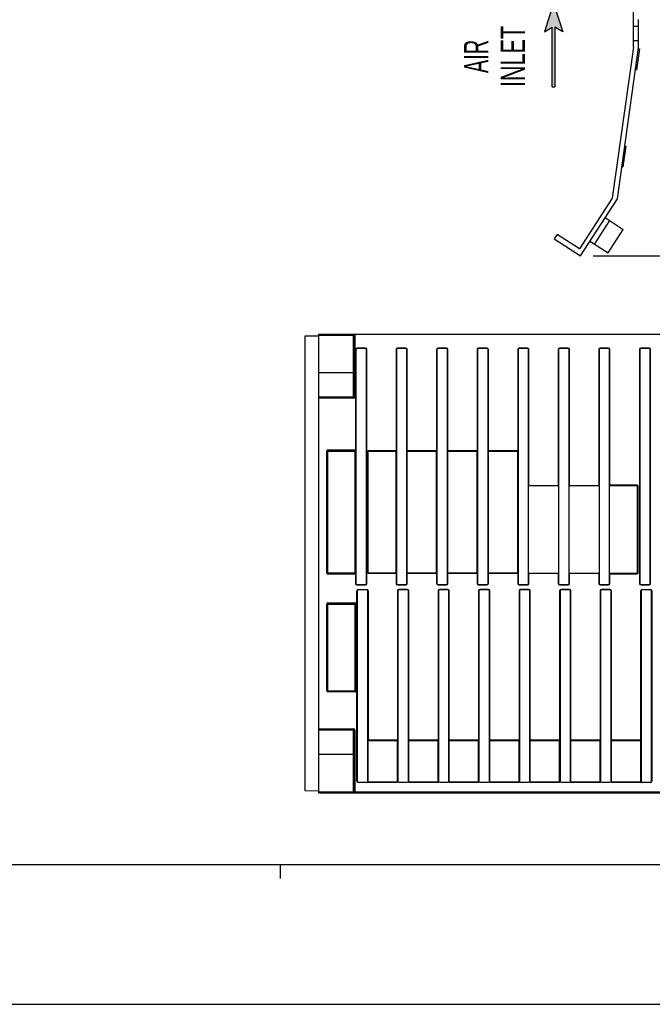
# Model space of a CAD drawing. Extents: x 0 to 594, y 0 to 420.
# Tile 2 of 37: x 173 to 263, y 0 to 141. Entities that reach past the tile are written whole.
import ezdxf
from ezdxf.enums import TextEntityAlignment as Align

# ---------------------------------------------------------------- set-up
doc = ezdxf.new("R2010")
doc.units = 0
doc.header["$LTSCALE"] = 32.67
doc.layers.get('0').update_dxf_attribs({"linetype": 'CONTINUOUS'})
doc.styles.get("Standard").update_dxf_attribs({"font": 'txt', "width": 0.8})
doc.styles.add('TEXTSTYLE_1', font='txt', dxfattribs={"width": 0.8})
doc.dimstyles.get("Standard").update_dxf_attribs({"dimtxt": 2.5, "dimasz": 2.5, "dimexe": 1.25, "dimexo": 0.625, "dimtad": 1, "dimcen": 2.5, "dimazin": 3, "dimtfac": 1, "dimtmove": 0, "dimatfit": 3})

# ---------------------------------------------------------------- blocks, each defined once
blk = doc.blocks.new('_FILLED')
at = {"color": 0, "linetype": 'BYBLOCK'}
blk.add_solid([(0, 0), (-1, 0.143), (-1, -0.143)], dxfattribs=at)
blk = doc.blocks.new('*D13')
at = {"color": 2, "linetype": 'CONTINUOUS'}
for p, q in [((293.08, 293.98), (319.19, 293.98)), ((325.9, 293.98), (339.39, 293.98)), ((338.39, 293.98), (338.39, 200.48)), ((338.39, 106.99), (338.39, 200.48)), ((254.7, 106.99), (339.39, 106.99))]:
    blk.add_line(p, q, dxfattribs=at)
at = {"color": 2, "linetype": 'CONTINUOUS', "xscale": 3.5, "yscale": 3.5, "zscale": 3.5}
for p, rotation in [((338.39, 293.98), 90), ((338.39, 106.99), 270)]:
    blk.add_blockref('_FILLED', p, dxfattribs=dict(at, rotation=rotation))
at = {"color": 5, "linetype": 'CONTINUOUS', "width": 0.8}
blk.add_text('374', height=3.5, rotation=90, dxfattribs=at).set_placement((337.52, 189.12))
blk = doc.blocks.new('ARROW_BL2', base_point=(249.06, 137.12))
at = {"color": 7, "linetype": 'CONTINUOUS'}
for p, q in [((249.06, 143.12), (247.74, 138.99)), ((249.06, 143.12), (250.37, 138.99)), ((247.74, 138.99), (248.86, 139.65)), ((248.86, 131.12), (248.86, 139.65)), ((249.26, 139.65), (249.26, 131.12)), ((250.37, 138.99), (249.26, 139.65)), ((248.86, 131.12), (249.26, 131.12))]:
    blk.add_line(p, q, dxfattribs=at)
for points in [[(247.74, 138.99), (249.06, 143.12), (248.86, 139.65)], [(248.86, 139.65), (249.06, 143.12), (249.26, 139.65)], [(249.06, 143.12), (250.37, 138.99), (249.26, 139.65)], [(248.86, 131.12), (248.86, 139.65), (249.26, 139.65)], [(249.26, 139.65), (249.26, 131.12), (248.86, 131.12)]]:
    blk.add_solid(points, dxfattribs=at)

msp = doc.modelspace()

# ---------------------------------------------------------------- linework, layer by layer
at = {"color": 7, "linetype": 'CONTINUOUS'}
for p, q in [((260.473, 136.819), (260.473, 148.24)), ((261.223, 136.74), (261.223, 140.74)), ((261.223, 139.74), (260.473, 139.74)), ((260.473, 136.819), (257.443, 115.225)), ((258.193, 115.147), (261.223, 136.74)), ((260.473, 137.74), (261.223, 137.74)), ((261.324, 136.559), (260.907, 133.588)), ((261.201, 136.577), (261.324, 136.559)), ((260.784, 133.606), (260.907, 133.588)), ((259.372, 122.651), (258.955, 119.68)), ((259.248, 122.668), (259.372, 122.651)), ((258.831, 119.697), (258.955, 119.68)), ((257.443, 115.225), (252.739, 107.98)), ((252.894, 106.985), (258.193, 115.147)), ((257.063, 112.029), (254.885, 108.674)), ((256.434, 112.437), (259.02, 110.758)), ((249.566, 110.04), (249.158, 109.411)), ((252.739, 107.98), (249.566, 110.04)), ((256.842, 107.403), (259.02, 110.758)), ((249.158, 109.411), (252.894, 106.985)), ((254.256, 109.082), (256.842, 107.403)), ((215.473, 30.25), (215.473, 95.765)), ((215.473, 95.765), (321.668, 95.765)), ((215.473, 95.52), (213.473, 95.486)), ((213.473, 95.486), (213.473, 30.555)), ((220.473, 95.64), (220.473, 86.815)), ((220.773, 93.5), (220.773, 60.15)), ((222.123, 93.75), (221.023, 93.75)), ((222.273, 60.15), (222.273, 93.6)), ((226.573, 93.6), (226.573, 60.15)), ((227.923, 93.75), (226.723, 93.75)), ((228.073, 60.15), (228.073, 93.6)), ((232.373, 93.6), (232.373, 60.15)), ((233.723, 93.75), (232.523, 93.75)), ((233.873, 60.15), (233.873, 93.6)), ((238.173, 93.6), (238.173, 60.15)), ((239.523, 93.75), (238.323, 93.75)), ((239.673, 60.15), (239.673, 93.6)), ((243.973, 93.6), (243.973, 60.15)), ((245.323, 93.75), (244.123, 93.75)), ((245.473, 60.15), (245.473, 93.6)), ((249.773, 93.6), (249.773, 60.15)), ((251.123, 93.75), (249.923, 93.75)), ((251.273, 60.15), (251.273, 93.6)), ((255.573, 93.6), (255.573, 60.15)), ((256.923, 93.75), (255.723, 93.75)), ((257.073, 60.15), (257.073, 93.6)), ((261.373, 93.6), (261.373, 60.15)), ((262.723, 93.75), (261.523, 93.75)), ((262.873, 60.15), (262.873, 93.6)), ((220.423, 86.765), (215.473, 86.765)), ((216.723, 61.67), (216.723, 79.07)), ((216.773, 79.12), (220.673, 79.12)), ((220.673, 79.12), (220.688, 79.118)), ((220.723, 79.07), (220.723, 61.67)), ((222.473, 79.07), (222.473, 61.67)), ((226.523, 79.12), (222.523, 79.12)), ((232.323, 79.12), (228.123, 79.12)), ((238.123, 79.12), (233.923, 79.12)), ((243.923, 79.12), (239.723, 79.12)), ((249.723, 74.12), (245.523, 74.12)), ((255.523, 74.12), (251.323, 74.12)), ((261.023, 74.12), (257.123, 74.12)), ((261.073, 61.67), (261.073, 74.07)), ((220.673, 61.62), (216.773, 61.62)), ((220.688, 61.623), (220.673, 61.62)), ((222.523, 61.62), (226.523, 61.62)), ((228.123, 61.62), (232.323, 61.62)), ((233.923, 61.62), (238.123, 61.62)), ((239.723, 61.62), (243.923, 61.62)), ((245.523, 61.62), (249.723, 61.62)), ((251.323, 61.62), (255.523, 61.62)), ((257.123, 61.62), (261.023, 61.62)), ((220.923, 60), (222.123, 60)), ((222.323, 59.25), (221.123, 59.25)), ((226.723, 60), (227.923, 60)), ((228.123, 59.25), (226.923, 59.25)), ((232.523, 60), (233.723, 60)), ((233.923, 59.25), (232.723, 59.25)), ((238.323, 60), (239.523, 60)), ((239.723, 59.25), (238.523, 59.25)), ((244.123, 60), (245.323, 60)), ((245.523, 59.25), (244.323, 59.25)), ((249.923, 60), (251.123, 60)), ((251.323, 59.25), (250.123, 59.25)), ((255.723, 60), (256.923, 60)), ((257.123, 59.25), (255.923, 59.25)), ((261.523, 60), (262.723, 60)), ((262.923, 59.25), (261.723, 59.25)), ((220.973, 59.1), (220.973, 31.9)), ((222.473, 31.9), (222.473, 59.1)), ((226.773, 59.1), (226.773, 31.815)), ((228.273, 31.815), (228.273, 59.1)), ((232.573, 59.1), (232.573, 31.815)), ((234.073, 31.815), (234.073, 59.1)), ((238.373, 59.1), (238.373, 31.815)), ((239.873, 31.815), (239.873, 59.1)), ((244.173, 59.1), (244.173, 31.815)), ((245.673, 31.815), (245.673, 59.1)), ((249.973, 59.1), (249.973, 31.815)), ((251.473, 31.815), (251.473, 59.1)), ((255.773, 59.1), (255.773, 31.815)), ((257.273, 31.815), (257.273, 59.1)), ((261.573, 59.1), (261.573, 31.9)), ((263.073, 31.9), (263.073, 59.1)), ((216.723, 44.815), (216.723, 57.215)), ((216.773, 57.265), (220.673, 57.265)), ((220.723, 57.215), (220.723, 44.815)), ((220.673, 44.765), (216.773, 44.765)), ((215.473, 39.25), (220.423, 39.25)), ((220.473, 39.2), (220.473, 30.375)), ((226.723, 37.765), (222.523, 37.765)), ((228.273, 37.765), (228.323, 37.715)), ((232.523, 37.765), (228.273, 37.765)), ((238.323, 37.765), (234.123, 37.765)), ((244.123, 37.765), (239.923, 37.765)), ((249.923, 37.765), (245.723, 37.765)), ((255.723, 37.765), (251.523, 37.765)), ((261.523, 37.765), (257.323, 37.765)), ((221.123, 31.75), (222.323, 31.75)), ((222.473, 31.799), (222.473, 31.768)), ((222.523, 31.765), (226.723, 31.765)), ((226.923, 31.75), (228.123, 31.75)), ((228.323, 31.765), (232.523, 31.765)), ((232.723, 31.75), (233.923, 31.75)), ((234.123, 31.765), (238.323, 31.765)), ((238.523, 31.75), (239.723, 31.75)), ((239.923, 31.765), (244.123, 31.765)), ((244.323, 31.75), (245.523, 31.75)), ((245.723, 31.765), (249.923, 31.765)), ((250.123, 31.75), (251.323, 31.75)), ((251.523, 31.765), (255.723, 31.765)), ((255.923, 31.75), (257.123, 31.75)), ((257.323, 31.765), (261.523, 31.765)), ((261.573, 31.768), (261.573, 31.865)), ((261.723, 31.75), (262.923, 31.75)), ((213.473, 30.555), (215.473, 30.52)), ((215.473, 30.25), (308.73, 30.25)), ((21, 20), (573, 20)), ((0, 0), (594, 0))]:
    msp.add_line(p, q, dxfattribs=at)
at = {"color": 9, "linetype": 'CONTINUOUS'}
for p, q in [((220.423, 86.64), (220.423, 95.765)), ((220.598, 95.765), (220.598, 86.815)), ((215.473, 95.64), (220.473, 95.64)), ((220.723, 93.5), (220.723, 79.238)), ((220.723, 93.5), (220.773, 93.5)), ((221.023, 93.8), (221.023, 93.75)), ((222.123, 93.8), (221.023, 93.8)), ((222.123, 93.8), (222.123, 93.75)), ((222.323, 93.6), (222.273, 93.6)), ((222.323, 60.15), (222.323, 93.6)), ((226.523, 93.6), (226.523, 79.12)), ((226.523, 93.6), (226.573, 93.6)), ((226.723, 93.8), (226.723, 93.75)), ((227.923, 93.8), (226.723, 93.8)), ((227.923, 93.8), (227.923, 93.75)), ((228.123, 93.6), (228.073, 93.6)), ((228.123, 79.12), (228.123, 93.6)), ((232.323, 93.6), (232.323, 79.12)), ((232.323, 93.6), (232.373, 93.6)), ((232.523, 93.8), (232.523, 93.75)), ((233.723, 93.8), (232.523, 93.8)), ((233.723, 93.8), (233.723, 93.75)), ((233.923, 93.6), (233.873, 93.6)), ((233.923, 79.12), (233.923, 93.6)), ((238.123, 93.6), (238.123, 79.12)), ((238.123, 93.6), (238.173, 93.6)), ((238.323, 93.8), (238.323, 93.75)), ((239.523, 93.8), (238.323, 93.8)), ((239.523, 93.8), (239.523, 93.75)), ((239.723, 93.6), (239.673, 93.6)), ((239.723, 79.12), (239.723, 93.6)), ((243.923, 93.6), (243.923, 79.12)), ((243.923, 93.6), (243.973, 93.6)), ((244.123, 93.8), (244.123, 93.75)), ((245.323, 93.8), (244.123, 93.8)), ((245.323, 93.8), (245.323, 93.75)), ((245.523, 93.6), (245.473, 93.6)), ((245.523, 74.12), (245.523, 93.6)), ((249.723, 93.6), (249.723, 74.12)), ((249.723, 93.6), (249.773, 93.6)), ((249.923, 93.8), (249.923, 93.75)), ((251.123, 93.8), (249.923, 93.8)), ((251.123, 93.8), (251.123, 93.75)), ((251.323, 93.6), (251.273, 93.6)), ((251.323, 74.12), (251.323, 93.6)), ((255.523, 93.6), (255.523, 74.12)), ((255.523, 93.6), (255.573, 93.6)), ((255.723, 93.8), (255.723, 93.75)), ((256.923, 93.8), (255.723, 93.8)), ((256.923, 93.8), (256.923, 93.75)), ((257.123, 93.6), (257.073, 93.6)), ((257.123, 74.12), (257.123, 93.6)), ((261.323, 93.6), (261.323, 60.15)), ((261.323, 93.6), (261.373, 93.6)), ((261.523, 93.8), (261.523, 93.75)), ((262.723, 93.8), (261.523, 93.8)), ((262.723, 93.8), (262.723, 93.75)), ((262.923, 93.6), (262.873, 93.6)), ((262.923, 60.15), (262.923, 93.6)), ((220.473, 90.265), (215.473, 90.265)), ((220.423, 86.64), (215.473, 86.64)), ((220.598, 86.815), (220.473, 86.815)), ((216.598, 61.67), (216.598, 79.07)), ((216.598, 79.07), (216.723, 79.07)), ((216.727, 79.07), (220.72, 79.07)), ((216.773, 79.245), (216.773, 79.12)), ((216.773, 79.245), (220.673, 79.245)), ((216.773, 61.624), (216.773, 79.117)), ((220.673, 79.245), (220.673, 79.12)), ((220.673, 61.624), (220.673, 79.117)), ((220.723, 79.238), (220.688, 79.118)), ((220.759, 79.07), (220.723, 79.07)), ((220.758, 79.105), (220.759, 79.07)), ((220.759, 79.07), (220.759, 61.67)), ((222.477, 79.07), (226.57, 79.07)), ((222.523, 61.624), (222.523, 79.117)), ((226.523, 61.624), (226.523, 79.117)), ((228.077, 79.07), (232.37, 79.07)), ((228.123, 61.624), (228.123, 79.117)), ((232.323, 61.624), (232.323, 79.117)), ((233.877, 79.07), (238.17, 79.07)), ((233.923, 61.624), (233.923, 79.117)), ((238.123, 61.624), (238.123, 79.117)), ((239.677, 79.07), (243.97, 79.07)), ((239.723, 61.624), (239.723, 79.117)), ((243.923, 61.624), (243.923, 79.117)), ((261.023, 74.22), (257.123, 74.22)), ((261.023, 74.12), (261.023, 74.22)), ((261.073, 74.07), (261.173, 74.07)), ((261.173, 61.67), (261.173, 74.07)), ((216.598, 61.67), (216.723, 61.67)), ((216.727, 61.67), (220.72, 61.67)), ((216.773, 61.495), (216.773, 61.62)), ((220.673, 61.495), (216.773, 61.495)), ((220.673, 61.495), (220.673, 61.62)), ((220.723, 61.503), (220.688, 61.623)), ((220.759, 61.67), (220.723, 61.67)), ((220.723, 61.503), (220.723, 60.15)), ((222.477, 61.67), (226.57, 61.67)), ((226.523, 61.62), (226.523, 60.15)), ((228.077, 61.67), (232.37, 61.67)), ((228.123, 60.15), (228.123, 61.62)), ((232.323, 61.62), (232.323, 60.15)), ((233.877, 61.67), (238.17, 61.67)), ((233.923, 60.15), (233.923, 61.62)), ((238.123, 61.62), (238.123, 60.15)), ((239.677, 61.67), (243.97, 61.67)), ((239.723, 60.15), (239.723, 61.62)), ((243.923, 61.62), (243.923, 60.15)), ((245.523, 60.15), (245.523, 61.62)), ((249.723, 61.62), (249.723, 60.15)), ((251.323, 60.15), (251.323, 61.62)), ((255.523, 61.62), (255.523, 60.15)), ((257.123, 60.15), (257.123, 61.62)), ((257.123, 61.52), (261.023, 61.52)), ((261.023, 61.62), (261.023, 61.52)), ((261.073, 61.67), (261.173, 61.67)), ((220.723, 60.15), (220.773, 60.15)), ((220.923, 59.95), (220.923, 60)), ((220.923, 59.95), (222.123, 59.95)), ((221.123, 59.25), (221.123, 59.3)), ((221.123, 59.3), (222.323, 59.3)), ((222.123, 59.95), (222.123, 60)), ((222.323, 60.15), (222.273, 60.15)), ((222.323, 59.25), (222.323, 59.3)), ((226.523, 60.15), (226.573, 60.15)), ((226.723, 59.95), (226.723, 60)), ((226.723, 59.95), (227.923, 59.95)), ((226.923, 59.3), (226.923, 59.25)), ((228.123, 59.3), (226.923, 59.3)), ((227.923, 59.95), (227.923, 60)), ((228.123, 60.15), (228.073, 60.15)), ((228.123, 59.3), (228.123, 59.25)), ((232.323, 60.15), (232.373, 60.15)), ((232.523, 59.95), (232.523, 60)), ((232.523, 59.95), (233.723, 59.95)), ((232.723, 59.3), (232.723, 59.25)), ((233.923, 59.3), (232.723, 59.3)), ((233.723, 59.95), (233.723, 60)), ((233.923, 60.15), (233.873, 60.15)), ((233.923, 59.3), (233.923, 59.25)), ((238.123, 60.15), (238.173, 60.15)), ((238.323, 59.95), (238.323, 60)), ((238.323, 59.95), (239.523, 59.95)), ((238.523, 59.3), (238.523, 59.25)), ((239.723, 59.3), (238.523, 59.3)), ((239.523, 59.95), (239.523, 60)), ((239.723, 60.15), (239.673, 60.15)), ((239.723, 59.3), (239.723, 59.25)), ((243.923, 60.15), (243.973, 60.15)), ((244.123, 59.95), (244.123, 60)), ((244.123, 59.95), (245.323, 59.95)), ((244.323, 59.3), (244.323, 59.25)), ((245.523, 59.3), (244.323, 59.3)), ((245.323, 59.95), (245.323, 60)), ((245.523, 60.15), (245.473, 60.15)), ((245.523, 59.3), (245.523, 59.25)), ((249.723, 60.15), (249.773, 60.15)), ((249.923, 59.95), (249.923, 60)), ((249.923, 59.95), (251.123, 59.95)), ((250.123, 59.3), (250.123, 59.25)), ((251.323, 59.3), (250.123, 59.3)), ((251.123, 59.95), (251.123, 60)), ((251.323, 60.15), (251.273, 60.15)), ((251.323, 59.3), (251.323, 59.25)), ((255.523, 60.15), (255.573, 60.15)), ((255.723, 59.95), (255.723, 60)), ((255.723, 59.95), (256.923, 59.95)), ((255.923, 59.3), (255.923, 59.25)), ((257.123, 59.3), (255.923, 59.3)), ((256.923, 59.95), (256.923, 60)), ((257.123, 60.15), (257.073, 60.15)), ((257.123, 59.3), (257.123, 59.25)), ((261.323, 60.15), (261.373, 60.15)), ((261.523, 59.95), (261.523, 60)), ((261.523, 59.95), (262.723, 59.95)), ((261.723, 59.25), (261.723, 59.3)), ((261.723, 59.3), (262.923, 59.3)), ((262.723, 59.95), (262.723, 60)), ((262.923, 60.15), (262.873, 60.15)), ((262.923, 59.25), (262.923, 59.3)), ((220.923, 31.9), (220.923, 59.1)), ((220.973, 59.1), (220.923, 59.1)), ((222.473, 59.1), (222.523, 59.1)), ((222.523, 59.1), (222.523, 37.765)), ((226.723, 59.1), (226.723, 37.765)), ((226.723, 59.1), (226.773, 59.1)), ((228.323, 59.1), (228.273, 59.1)), ((228.323, 37.765), (228.323, 59.1)), ((232.523, 59.1), (232.523, 37.765)), ((232.523, 59.1), (232.573, 59.1)), ((234.123, 59.1), (234.073, 59.1)), ((234.123, 37.765), (234.123, 59.1)), ((238.323, 59.1), (238.323, 37.765)), ((238.323, 59.1), (238.373, 59.1)), ((239.923, 59.1), (239.873, 59.1)), ((239.923, 37.765), (239.923, 59.1)), ((244.123, 59.1), (244.123, 37.765)), ((244.123, 59.1), (244.173, 59.1)), ((245.723, 59.1), (245.673, 59.1)), ((245.723, 37.765), (245.723, 59.1)), ((249.923, 59.1), (249.923, 37.765)), ((249.923, 59.1), (249.973, 59.1)), ((251.523, 59.1), (251.473, 59.1)), ((251.523, 37.765), (251.523, 59.1)), ((255.723, 59.1), (255.723, 37.765)), ((255.723, 59.1), (255.773, 59.1)), ((257.323, 59.1), (257.273, 59.1)), ((257.323, 37.765), (257.323, 59.1)), ((261.523, 37.765), (261.523, 59.1)), ((261.573, 59.1), (261.523, 59.1)), ((263.073, 59.1), (263.123, 59.1)), ((263.123, 59.1), (263.123, 31.9)), ((216.598, 44.815), (216.598, 57.215)), ((216.598, 57.215), (216.723, 57.215)), ((216.727, 57.215), (220.72, 57.215)), ((216.773, 57.39), (216.773, 57.265)), ((216.773, 57.39), (220.673, 57.39)), ((216.773, 44.769), (216.773, 57.262)), ((220.673, 57.39), (220.673, 57.265)), ((220.673, 44.769), (220.673, 57.262)), ((220.848, 57.215), (220.723, 57.215)), ((220.848, 57.215), (220.848, 44.815)), ((216.598, 44.815), (216.723, 44.815)), ((216.727, 44.815), (220.72, 44.815)), ((216.773, 44.64), (216.773, 44.765)), ((220.673, 44.64), (216.773, 44.64)), ((220.673, 44.64), (220.673, 44.765)), ((220.848, 44.815), (220.723, 44.815)), ((215.473, 39.375), (220.423, 39.375)), ((220.423, 30.25), (220.423, 39.375)), ((220.598, 39.2), (220.473, 39.2)), ((220.598, 39.2), (220.598, 30.25)), ((222.477, 37.715), (226.77, 37.715)), ((222.523, 31.769), (222.523, 37.762)), ((226.723, 31.769), (226.723, 37.762)), ((228.323, 31.769), (228.323, 37.715)), ((228.323, 37.715), (232.57, 37.715)), ((232.523, 31.769), (232.523, 37.762)), ((234.077, 37.715), (238.37, 37.715)), ((234.123, 31.769), (234.123, 37.762)), ((238.323, 31.769), (238.323, 37.762)), ((239.877, 37.715), (244.17, 37.715)), ((239.923, 31.769), (239.923, 37.762)), ((244.123, 31.769), (244.123, 37.762)), ((245.677, 37.715), (249.97, 37.715)), ((245.723, 31.769), (245.723, 37.762)), ((249.923, 31.769), (249.923, 37.762)), ((251.477, 37.715), (255.77, 37.715)), ((251.523, 31.769), (251.523, 37.762)), ((255.723, 31.769), (255.723, 37.762)), ((257.277, 37.715), (261.57, 37.715)), ((257.323, 31.769), (257.323, 37.762)), ((261.523, 31.769), (261.523, 37.762)), ((215.473, 35.75), (220.473, 35.75)), ((220.973, 31.9), (220.923, 31.9)), ((221.123, 31.75), (221.123, 31.7)), ((222.323, 31.7), (221.123, 31.7)), ((222.323, 31.75), (222.323, 31.7)), ((222.477, 31.815), (226.77, 31.815)), ((228.277, 31.815), (232.57, 31.815)), ((234.077, 31.815), (238.37, 31.815)), ((239.877, 31.815), (244.17, 31.815)), ((245.677, 31.815), (249.97, 31.815)), ((251.477, 31.815), (255.77, 31.815)), ((257.277, 31.815), (261.57, 31.815)), ((261.723, 31.75), (261.723, 31.7)), ((262.923, 31.7), (261.723, 31.7)), ((262.923, 31.75), (262.923, 31.7)), ((263.073, 31.9), (263.123, 31.9)), ((215.473, 30.375), (289.473, 30.375))]:
    msp.add_line(p, q, dxfattribs=at)
at = {"color": 2, "linetype": 'CONTINUOUS'}
msp.add_line((210, 18), (210, 20), dxfattribs=at)
at = {"color": 9, "linetype": 'CONTINUOUS'}
for points in [[(220.723, 79.238), (220.735, 79.221), (220.743, 79.201), (220.748, 79.181), (220.752, 79.159), (220.756, 79.135), (220.758, 79.105)], [(257.123, 74.22), (257.114, 74.218), (257.105, 74.21), (257.097, 74.198), (257.09, 74.182), (257.084, 74.164), (257.08, 74.143), (257.076, 74.12), (257.074, 74.096)], [(220.752, 61.582), (220.748, 61.562), (220.743, 61.542), (220.736, 61.521), (220.723, 61.503)], [(220.757, 61.619), (220.755, 61.601), (220.752, 61.582)], [(220.759, 61.67), (220.759, 61.655), (220.758, 61.638), (220.757, 61.619)], [(257.087, 61.568), (257.091, 61.557), (257.095, 61.548), (257.099, 61.54), (257.103, 61.533), (257.108, 61.528), (257.113, 61.524), (257.118, 61.521), (257.123, 61.52)]]:
    msp.add_lwpolyline(points, dxfattribs=at)
at = {"color": 7, "linetype": 'CONTINUOUS'}
for centre, radius, start, end in [((220.598, 95.64), 0.125, 90, 180), ((221.023, 93.5), 0.25, 90, 180), ((222.123, 93.6), 0.15, 0, 90), ((226.723, 93.6), 0.15, 90, 180), ((227.923, 93.6), 0.15, 0, 90), ((232.523, 93.6), 0.15, 90, 180), ((233.723, 93.6), 0.15, 0, 90), ((238.323, 93.6), 0.15, 90, 180), ((239.523, 93.6), 0.15, 0, 90), ((244.123, 93.6), 0.15, 90, 180), ((245.323, 93.6), 0.15, 0, 90), ((249.923, 93.6), 0.15, 90, 180), ((251.123, 93.6), 0.15, 0, 90), ((255.723, 93.6), 0.15, 90, 180), ((256.923, 93.6), 0.15, 0, 90), ((261.523, 93.6), 0.15, 90, 180), ((262.723, 93.6), 0.15, 0, 90), ((220.423, 86.815), 0.05, 270, 360), ((216.773, 79.07), 0.05, 90, 180), ((220.673, 79.07), 0.05, 0, 90), ((222.523, 79.07), 0.05, 90, 180), ((226.523, 79.07), 0.05, 0, 90), ((228.123, 79.07), 0.05, 90, 180), ((232.323, 79.07), 0.05, 0, 90), ((233.923, 79.07), 0.05, 90, 180), ((238.123, 79.07), 0.05, 0, 90), ((239.723, 79.07), 0.05, 90, 180), ((243.923, 79.07), 0.05, 0, 90), ((245.523, 74.07), 0.05, 90, 180), ((249.723, 74.07), 0.05, 0, 90), ((251.323, 74.07), 0.05, 90, 180), ((255.523, 74.07), 0.05, 0, 90), ((257.123, 74.07), 0.05, 90, 180), ((261.023, 74.07), 0.05, 0, 90), ((216.773, 61.67), 0.05, 180, 270), ((220.673, 61.67), 0.05, 270, 360), ((222.523, 61.67), 0.05, 180, 270), ((226.523, 61.67), 0.05, 270, 360), ((228.123, 61.67), 0.05, 180, 270), ((232.323, 61.67), 0.05, 270, 360), ((233.923, 61.67), 0.05, 180, 270), ((238.123, 61.67), 0.05, 270, 360), ((239.723, 61.67), 0.05, 180, 270), ((243.923, 61.67), 0.05, 270, 360), ((245.523, 61.67), 0.05, 180, 270), ((249.723, 61.67), 0.05, 270, 360), ((251.323, 61.67), 0.05, 180, 270), ((255.523, 61.67), 0.05, 270, 360), ((257.123, 61.67), 0.05, 180, 270), ((261.023, 61.67), 0.05, 270, 360), ((220.923, 60.15), 0.15, 180, 270), ((221.123, 59.1), 0.15, 90, 180), ((222.123, 60.15), 0.15, 270, 360), ((222.323, 59.1), 0.15, 0, 90), ((226.723, 60.15), 0.15, 180, 270), ((226.923, 59.1), 0.15, 90, 180), ((227.923, 60.15), 0.15, 270, 360), ((228.123, 59.1), 0.15, 0, 90), ((232.523, 60.15), 0.15, 180, 270), ((232.723, 59.1), 0.15, 90, 180), ((233.723, 60.15), 0.15, 270, 360), ((233.923, 59.1), 0.15, 0, 90), ((238.323, 60.15), 0.15, 180, 270), ((238.523, 59.1), 0.15, 90, 180), ((239.523, 60.15), 0.15, 270, 360), ((239.723, 59.1), 0.15, 0, 90), ((244.123, 60.15), 0.15, 180, 270), ((244.323, 59.1), 0.15, 90, 180), ((245.323, 60.15), 0.15, 270, 360), ((245.523, 59.1), 0.15, 0, 90), ((249.923, 60.15), 0.15, 180, 270), ((250.123, 59.1), 0.15, 90, 180), ((251.123, 60.15), 0.15, 270, 360), ((251.323, 59.1), 0.15, 0, 90), ((255.723, 60.15), 0.15, 180, 270), ((255.923, 59.1), 0.15, 90, 180), ((256.923, 60.15), 0.15, 270, 360), ((257.123, 59.1), 0.15, 0, 90), ((261.523, 60.15), 0.15, 180, 270), ((261.723, 59.1), 0.15, 90, 180), ((262.723, 60.15), 0.15, 270, 360), ((262.923, 59.1), 0.15, 0, 90), ((216.773, 57.215), 0.05, 90, 180), ((220.673, 57.215), 0.05, 0, 90), ((216.773, 44.815), 0.05, 180, 270), ((220.673, 44.815), 0.05, 270, 360), ((220.423, 39.2), 0.05, 0, 90), ((222.523, 37.715), 0.05, 90, 180), ((226.723, 37.715), 0.05, 0, 90), ((232.523, 37.715), 0.05, 0, 90), ((234.123, 37.715), 0.05, 90, 180), ((238.323, 37.715), 0.05, 0, 90), ((239.923, 37.715), 0.05, 90, 180), ((244.123, 37.715), 0.05, 0, 90), ((245.723, 37.715), 0.05, 90, 180), ((249.923, 37.715), 0.05, 0, 90), ((251.523, 37.715), 0.05, 90, 180), ((255.723, 37.715), 0.05, 0, 90), ((257.323, 37.715), 0.05, 90, 180), ((261.523, 37.715), 0.05, 0, 90), ((221.123, 31.9), 0.15, 180, 270), ((222.323, 31.9), 0.15, 270, 360), ((222.523, 31.815), 0.05, 180, 270), ((226.723, 31.815), 0.05, 270, 360), ((226.923, 31.9), 0.15, 180, 270), ((228.123, 31.9), 0.15, 270, 360), ((228.323, 31.815), 0.05, 180, 270), ((232.523, 31.815), 0.05, 270, 360), ((232.723, 31.9), 0.15, 180, 270), ((233.923, 31.9), 0.15, 270, 360), ((234.123, 31.815), 0.05, 180, 270), ((238.323, 31.815), 0.05, 270, 360), ((238.523, 31.9), 0.15, 180, 270), ((239.723, 31.9), 0.15, 270, 360), ((239.923, 31.815), 0.05, 180, 270), ((244.123, 31.815), 0.05, 270, 360), ((244.323, 31.9), 0.15, 180, 270), ((245.523, 31.9), 0.15, 270, 360), ((245.723, 31.815), 0.05, 180, 270), ((249.923, 31.815), 0.05, 270, 360), ((250.123, 31.9), 0.15, 180, 270), ((251.323, 31.9), 0.15, 270, 360), ((251.523, 31.815), 0.05, 180, 270), ((255.723, 31.815), 0.05, 270, 360), ((255.923, 31.9), 0.15, 180, 270), ((257.123, 31.9), 0.15, 270, 360), ((257.323, 31.815), 0.05, 180, 270), ((261.523, 31.815), 0.05, 270, 360), ((261.723, 31.9), 0.15, 180, 270), ((262.923, 31.9), 0.15, 270, 360), ((220.598, 30.375), 0.125, 180, 270)]:
    msp.add_arc(centre, radius, start, end, dxfattribs=at)
at = {"color": 9, "linetype": 'CONTINUOUS'}
for centre, radius, start, end in [((221.023, 93.5), 0.3, 90, 180), ((222.123, 93.6), 0.2, 0, 90), ((226.723, 93.6), 0.2, 90, 180), ((227.923, 93.6), 0.2, 0, 90), ((232.523, 93.6), 0.2, 90, 180), ((233.723, 93.6), 0.2, 0, 90), ((238.323, 93.6), 0.2, 90, 180), ((239.523, 93.6), 0.2, 0, 90), ((244.123, 93.6), 0.2, 90, 180), ((245.323, 93.6), 0.2, 0, 90), ((249.923, 93.6), 0.2, 90, 180), ((251.123, 93.6), 0.2, 0, 90), ((255.723, 93.6), 0.2, 90, 180), ((256.923, 93.6), 0.2, 0, 90), ((261.523, 93.6), 0.2, 90, 180), ((262.723, 93.6), 0.2, 0, 90), ((220.423, 86.815), 0.175, 270, 360), ((216.773, 79.07), 0.175, 90, 180), ((220.673, 79.07), 0.175, 73.39845, 90), ((261.023, 74.07), 0.15, 0, 90), ((216.773, 61.67), 0.175, 180, 270), ((220.673, 61.67), 0.175, 270, 286.60155), ((261.023, 61.67), 0.15, 270, 360), ((220.923, 60.15), 0.2, 180, 270), ((221.123, 59.1), 0.2, 90, 180), ((222.123, 60.15), 0.2, 270, 360), ((222.323, 59.1), 0.2, 0, 90), ((226.723, 60.15), 0.2, 180, 270), ((226.923, 59.1), 0.2, 90, 180), ((227.923, 60.15), 0.2, 270, 360), ((228.123, 59.1), 0.2, 0, 90), ((232.523, 60.15), 0.2, 180, 270), ((232.723, 59.1), 0.2, 90, 180), ((233.723, 60.15), 0.2, 270, 360), ((233.923, 59.1), 0.2, 0, 90), ((238.323, 60.15), 0.2, 180, 270), ((238.523, 59.1), 0.2, 90, 180), ((239.523, 60.15), 0.2, 270, 360), ((239.723, 59.1), 0.2, 0, 90), ((244.123, 60.15), 0.2, 180, 270), ((244.323, 59.1), 0.2, 90, 180), ((245.323, 60.15), 0.2, 270, 360), ((245.523, 59.1), 0.2, 0, 90), ((249.923, 60.15), 0.2, 180, 270), ((250.123, 59.1), 0.2, 90, 180), ((251.123, 60.15), 0.2, 270, 360), ((251.323, 59.1), 0.2, 0, 90), ((255.723, 60.15), 0.2, 180, 270), ((255.923, 59.1), 0.2, 90, 180), ((256.923, 60.15), 0.2, 270, 360), ((257.123, 59.1), 0.2, 0, 90), ((261.523, 60.15), 0.2, 180, 270), ((261.723, 59.1), 0.2, 90, 180), ((262.723, 60.15), 0.2, 270, 360), ((262.923, 59.1), 0.2, 0, 90), ((216.773, 57.215), 0.175, 90, 180), ((220.673, 57.215), 0.175, 0, 90), ((216.773, 44.815), 0.175, 180, 270), ((220.673, 44.815), 0.175, 270, 360), ((220.423, 39.2), 0.175, 0, 90), ((221.123, 31.9), 0.2, 180, 270), ((222.323, 31.9), 0.2, 270, 318.59038), ((261.723, 31.9), 0.2, 221.40962, 270), ((262.923, 31.9), 0.2, 270, 360)]:
    msp.add_arc(centre, radius, start, end, dxfattribs=at)

# ---------------------------------------------------------------- block references
at = {"color": 2, "linetype": 'CONTINUOUS'}
msp.add_blockref('ARROW_BL2', (249.056, 137.116), dxfattribs=at)

# ---------------------------------------------------------------- texts
at = {"color": 5, "linetype": 'CONTINUOUS', "style": 'TEXTSTYLE_1'}
for s, width, p in [('INLET', 0.66, (244.982, 135.482)), ('AIR', 0.611111, (239.732, 135.482))]:
    msp.add_text(s, height=3.5, rotation=90, dxfattribs=dict(at, width=width)).set_placement(p, align=Align.CENTER)

# ---------------------------------------------------------------- dimensions: what is measured, and where the dimension line sits
at = {"color": 2, "linetype": 'CONTINUOUS'}
dim = msp.add_linear_dim(base=(338.393, 106.985), p1=(293.082, 293.983), p2=(254.704, 106.985), angle=270, dimstyle='Standard', dxfattribs=at)
dim.commit()
dim.dimension.update_dxf_attribs({"geometry": '*D13', "text_midpoint": (335.768, 193.316), "dimtype": 128})

doc.saveas('drawing.dxf')
